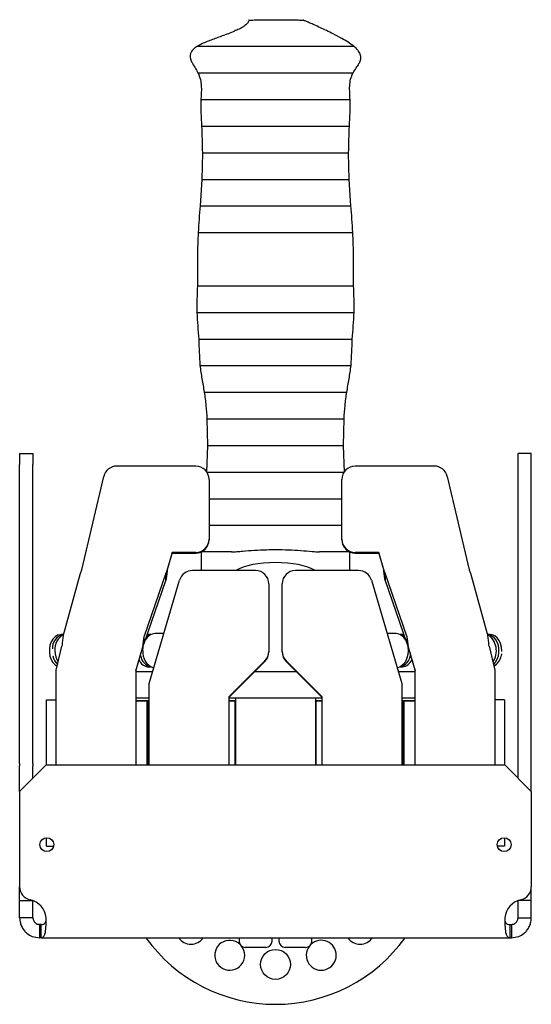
# Model space of a CAD drawing. Header units: inches. Extents: x 18.3 to 53, y 6 to 34.6.
# Tile 5 of 11: x 29.5 to 34.3, y 25.4 to 34.6. Entities that reach past the tile are written whole.
import ezdxf

# ---------------------------------------------------------------- set-up
doc = ezdxf.new("R2010")
doc.units = ezdxf.units.IN
doc.header["$MEASUREMENT"] = 0

msp = doc.modelspace()

# ---------------------------------------------------------------- linework, layer by layer
at = {"color": 7, "linetype": 'Continuous', "lineweight": 25}
for p, q in [((31.2154, 33.3922), (31.2099, 33.1422)), ((32.5969, 33.1422), (32.5914, 33.3922)), ((31.2099, 33.1422), (31.1934, 32.8922)), ((32.6134, 32.8922), (32.5969, 33.1422)), ((31.2589, 30.8922), (31.2624, 30.6422)), ((32.5444, 30.6422), (32.5479, 30.8922)), ((31.2624, 30.6422), (31.2549, 30.3922)), ((32.5519, 30.3922), (32.5444, 30.6422)), ((29.4971, 30.5672), (29.6221, 30.5672)), ((29.4971, 30.5672), (29.4971, 30.4639)), ((29.6221, 30.5672), (29.6221, 30.4639)), ((34.3096, 30.5672), (34.1846, 30.5672)), ((34.1846, 30.4639), (34.1846, 30.5672)), ((34.3096, 30.4639), (34.3096, 30.5672)), ((29.4971, 27.653), (29.4971, 30.4639)), ((29.6221, 27.653), (29.6221, 30.4639)), ((31.1534, 30.4484), (30.4105, 30.4484)), ((33.3963, 30.4484), (32.6534, 30.4484)), ((34.1846, 27.653), (34.1846, 30.4639)), ((34.3096, 27.653), (34.3096, 30.4639)), ((30.0817, 29.4729), (30.2888, 30.3522)), ((33.518, 30.3522), (33.7251, 29.4729)), ((31.2784, 30.3236), (31.2784, 29.7617)), ((32.5284, 29.7617), (32.5284, 30.3236)), ((31.2784, 29.7617), (31.2784, 29.7559)), ((32.5284, 29.7559), (32.5284, 29.7617)), ((30.9328, 29.6368), (30.8856, 29.4729)), ((30.8856, 29.4672), (30.9328, 29.631)), ((31.1534, 29.6368), (30.9328, 29.6368)), ((30.9328, 29.631), (30.9328, 29.6368)), ((30.9328, 29.631), (31.1534, 29.631)), ((31.2034, 29.6415), (31.2034, 29.4676)), ((31.4881, 29.6422), (31.2051, 29.6422)), ((32.6017, 29.6422), (32.3187, 29.6422)), ((32.6034, 29.4676), (32.6034, 29.6415)), ((32.874, 29.6368), (32.6534, 29.6368)), ((32.6534, 29.631), (32.874, 29.631)), ((32.9212, 29.4729), (32.874, 29.6368)), ((32.874, 29.631), (32.874, 29.6368)), ((32.874, 29.631), (32.9212, 29.4672)), ((29.9052, 28.8499), (30.0707, 29.4421)), ((30.8721, 29.4421), (30.6696, 28.8499)), ((30.8721, 29.3747), (30.8721, 29.4421)), ((30.8856, 29.4672), (30.8856, 29.4729)), ((31.7159, 29.4676), (31.1219, 29.4676)), ((32.6848, 29.4676), (32.0909, 29.4676)), ((32.9212, 29.4729), (32.9212, 29.4672)), ((32.9347, 29.4421), (32.9347, 29.3747)), ((33.1371, 28.8499), (32.9347, 29.4421)), ((33.7361, 29.4421), (33.9015, 28.8499)), ((30.6696, 28.7825), (30.8721, 29.3747)), ((30.7159, 28.4063), (31.002, 29.378)), ((31.8409, 29.3428), (31.8409, 28.7077)), ((31.9659, 28.7077), (31.9659, 29.3428)), ((32.8048, 29.378), (33.0909, 28.4063)), ((32.9347, 29.3747), (33.1371, 28.7825)), ((29.9038, 28.865), (29.8832, 28.865)), ((30.7305, 28.865), (30.7099, 28.865)), ((30.8538, 28.8749), (30.7698, 28.8749)), ((33.037, 28.8749), (32.9529, 28.8749)), ((33.0968, 28.865), (33.0762, 28.865)), ((33.1093, 28.864), (33.0968, 28.865)), ((33.9236, 28.865), (33.903, 28.865)), ((30.6696, 28.7825), (30.6696, 28.8499)), ((33.1371, 28.8499), (33.1371, 28.7825)), ((29.8409, 28.5311), (29.8942, 28.7574)), ((30.6561, 28.7574), (30.5909, 28.5311)), ((30.5909, 28.5254), (30.6561, 28.7517)), ((30.6561, 28.7517), (30.6561, 28.7574)), ((31.8409, 28.7077), (31.8409, 28.702)), ((31.9659, 28.702), (31.9659, 28.7077)), ((33.2159, 28.5311), (33.1506, 28.7574)), ((33.1506, 28.7574), (33.1506, 28.7517)), ((33.1506, 28.7517), (33.2159, 28.5254)), ((33.9126, 28.7574), (33.9659, 28.5311)), ((34.0335, 28.7175), (34.0331, 28.727)), ((34.0337, 28.7134), (34.0335, 28.7175)), ((34.0335, 28.7082), (34.0337, 28.7134)), ((31.4659, 28.2814), (31.8043, 28.6194)), ((31.8043, 28.6137), (31.4659, 28.2756)), ((32.0025, 28.6194), (32.3409, 28.2814)), ((32.3409, 28.2756), (32.0025, 28.6137)), ((29.8409, 27.6421), (29.8409, 28.5311)), ((30.5909, 28.5311), (30.5909, 27.6421)), ((30.7485, 28.5172), (30.5909, 28.5172)), ((30.7099, 28.5619), (30.7305, 28.5619)), ((32.099, 28.5172), (31.7077, 28.5172)), ((33.2159, 28.5172), (33.0582, 28.5172)), ((33.0762, 28.5619), (33.0968, 28.5619)), ((33.2159, 27.6421), (33.2159, 28.5311)), ((33.9659, 28.5311), (33.9659, 27.6421)), ((30.7159, 27.6421), (30.7159, 28.4063)), ((33.0909, 28.4063), (33.0909, 27.6421)), ((29.7498, 27.6421), (29.7498, 28.2516)), ((29.7498, 28.2516), (29.8409, 28.2516)), ((30.7159, 28.2672), (30.5909, 28.2672)), ((30.5909, 28.2453), (30.6977, 28.2453)), ((30.6977, 28.2414), (30.5909, 28.2414)), ((30.6977, 28.2453), (30.6977, 28.2414)), ((30.6977, 28.2453), (30.7016, 28.2414)), ((30.7016, 28.2414), (30.6977, 28.2414)), ((30.6977, 27.6421), (30.6977, 28.2414)), ((30.7016, 28.2414), (30.7055, 28.2453)), ((30.7016, 27.6421), (30.7016, 28.2414)), ((30.7055, 28.2414), (30.7016, 28.2414)), ((30.7055, 28.2414), (30.7055, 28.2453)), ((30.7055, 28.2453), (30.7159, 28.2453)), ((30.7055, 28.2414), (30.7055, 27.6421)), ((30.7159, 28.2414), (30.7055, 28.2414)), ((31.4659, 28.2814), (31.4659, 27.6421)), ((32.3409, 28.2672), (31.4659, 28.2672)), ((31.4659, 28.2453), (31.5244, 28.2453)), ((31.5244, 28.2414), (31.4659, 28.2414)), ((31.5244, 28.2453), (31.5244, 28.2414)), ((31.5244, 28.2453), (31.5284, 28.2414)), ((31.5244, 27.6421), (31.5244, 28.2414)), ((31.5284, 28.2414), (31.5244, 28.2414)), ((31.5284, 28.2672), (31.5284, 27.6421)), ((32.2784, 28.2672), (32.2784, 27.6421)), ((32.2784, 28.2414), (32.2823, 28.2453)), ((32.2823, 28.2414), (32.2784, 28.2414)), ((32.2823, 28.2414), (32.2823, 28.2453)), ((32.2823, 28.2453), (32.3409, 28.2453)), ((32.2823, 28.2414), (32.2823, 27.6421)), ((32.3409, 28.2414), (32.2823, 28.2414)), ((32.3409, 27.6421), (32.3409, 28.2814)), ((33.2159, 28.2672), (33.0909, 28.2672)), ((33.0909, 28.2453), (33.1012, 28.2453)), ((33.1012, 28.2414), (33.0909, 28.2414)), ((33.1012, 28.2453), (33.1012, 28.2414)), ((33.1012, 28.2453), (33.1051, 28.2414)), ((33.1051, 28.2414), (33.1012, 28.2414)), ((33.1012, 27.6421), (33.1012, 28.2414)), ((33.1051, 28.2414), (33.1091, 28.2453)), ((33.1051, 28.2414), (33.1051, 27.6421)), ((33.1091, 28.2414), (33.1051, 28.2414)), ((33.1091, 28.2414), (33.1091, 28.2453)), ((33.1091, 28.2453), (33.2159, 28.2453)), ((33.1091, 28.2414), (33.1091, 27.6421)), ((33.2159, 28.2414), (33.1091, 28.2414)), ((34.0569, 28.2516), (33.9659, 28.2516)), ((34.0569, 28.2516), (34.0569, 27.6421)), ((29.4971, 27.653), (29.4971, 27.6313)), ((29.4971, 27.3921), (29.7471, 27.6421)), ((29.4971, 27.3921), (29.4971, 27.6313)), ((29.6221, 27.653), (29.6221, 27.6313)), ((29.6221, 27.5171), (29.6221, 27.6313)), ((29.7471, 27.6421), (34.0596, 27.6421)), ((34.0596, 27.6421), (34.3096, 27.3921)), ((34.1846, 27.6313), (34.1846, 27.653)), ((34.1846, 27.5171), (34.1846, 27.6313)), ((34.3096, 27.6313), (34.3096, 27.653)), ((34.3096, 27.3921), (34.3096, 27.6313)), ((29.4971, 27.3921), (29.4971, 26.4952)), ((34.3096, 27.3921), (34.3096, 26.4952)), ((29.7498, 26.8766), (29.7498, 26.957)), ((34.0569, 26.957), (34.0569, 26.8766)), ((29.7498, 26.8766), (29.816, 26.8766)), ((34.0569, 26.8766), (33.9907, 26.8766)), ((29.4971, 26.3659), (29.4971, 26.4952)), ((34.3096, 26.3659), (34.3096, 26.4952)), ((29.4971, 26.3659), (29.6218, 26.3659)), ((29.4971, 26.2047), (29.4971, 26.3659)), ((29.6221, 26.2047), (29.6221, 26.3659)), ((34.1846, 26.2047), (34.1846, 26.3659)), ((34.3096, 26.3659), (34.1849, 26.3659)), ((34.3096, 26.2047), (34.3096, 26.3659)), ((29.6221, 26.2047), (29.4971, 26.2047)), ((34.1846, 26.2047), (34.3096, 26.2047)), ((29.6846, 26.1422), (29.6846, 26.0172)), ((29.6995, 26.1422), (29.6846, 26.1422)), ((29.6995, 26.0172), (29.6995, 26.1422)), ((34.1073, 26.1422), (34.1073, 26.0172)), ((34.1073, 26.1422), (34.1221, 26.1422)), ((34.1221, 26.1422), (34.1221, 26.0172)), ((29.6995, 26.0172), (29.6846, 26.0172)), ((29.6995, 26.0172), (34.1073, 26.0172)), ((31.5609, 26.0172), (31.5609, 25.986)), ((31.8709, 25.986), (31.8709, 26.0172)), ((31.9359, 26.0172), (31.9359, 25.986)), ((32.2459, 25.986), (32.2459, 26.0172)), ((34.1073, 26.0172), (34.1221, 26.0172)), ((31.8121, 25.9272), (31.6196, 25.9272)), ((32.1871, 25.9272), (31.9946, 25.9272))]:
    msp.add_line(p, q, dxfattribs=at)
at = {"color": 7, "linetype": 'Continuous', "lineweight": 25, "flags": 128}
for points in [[(29.8832, 28.865), (29.8769, 28.8648), (29.8524, 28.8586), (29.8296, 28.8447), (29.8096, 28.8237), (29.7936, 28.7967), (29.7824, 28.7653), (29.7767, 28.731), (29.7767, 28.6958), (29.7824, 28.6616), (29.7936, 28.6301), (29.8096, 28.6032), (29.8296, 28.5822), (29.8499, 28.5694)], [(30.7099, 28.865), (30.7037, 28.8648), (30.6974, 28.864)], [(33.077, 28.8646), (33.0997, 28.8586), (33.1137, 28.8512)], [(33.9038, 28.8646), (33.9265, 28.8586), (33.9493, 28.8447), (33.9693, 28.8237), (33.9853, 28.7967), (33.9965, 28.7653), (34.0022, 28.731), (34.0022, 28.6958), (33.9965, 28.6616), (33.9853, 28.6301), (33.9693, 28.6032), (33.9531, 28.5854)], [(34.0303, 28.7275), (34.0279, 28.7484), (34.0194, 28.7815), (34.0057, 28.8109), (33.9876, 28.835), (33.966, 28.8526), (33.9422, 28.8627), (33.9236, 28.865)], [(30.6556, 28.7134), (30.6585, 28.7494), (30.6629, 28.77)], [(33.145, 28.7657), (33.1482, 28.7494), (33.1511, 28.7134), (33.1482, 28.6775), (33.1398, 28.6434), (33.1262, 28.6128), (33.1081, 28.5872), (33.0865, 28.568), (33.0624, 28.5561), (33.0477, 28.5527)]]:
    msp.add_lwpolyline(points, dxfattribs=at)
at = {"color": 7, "linetype": 'Continuous', "lineweight": 25}
for centre, radius in [((29.7529, 26.8921), 0.065), ((34.0538, 26.8921), 0.065), ((31.9034, 25.7672), 0.1406)]:
    msp.add_circle(centre, radius, dxfattribs=at)
for centre, radius, start, end in [((30.4104, 30.3235), 0.125, 89.97884, 166.7217), ((31.1534, 30.3235), 0.1249, 0.03029, 90.03026), ((32.6533, 30.3235), 0.1249, 89.96974, 179.96971), ((33.3963, 30.3235), 0.125, 13.2783, 90.02116), ((31.1534, 29.7617), 0.1249, 269.96974, 359.96971), ((31.1534, 29.756), 0.1249, 269.96974, 359.96971), ((32.6533, 29.7617), 0.1249, 180.03029, 270.03026), ((32.6533, 29.756), 0.1249, 180.03029, 270.03026), ((31.1219, 29.3427), 0.125, 89.98086, 163.57152), ((31.7159, 29.3427), 0.1249, 0.03029, 90.03026), ((32.0908, 29.3427), 0.1249, 89.96974, 179.96971), ((32.6849, 29.3427), 0.125, 16.42848, 90.01914), ((29.934, 28.7386), 0.1297, 103.83784, 183.53989), ((29.9906, 28.727), 0.1623, 119.67116, 184.804), ((30.7787, 28.7657), 0.1095, 94.69012, 154.22351), ((30.7396, 28.7807), 0.0844, 96.69834, 123.41549), ((33.0264, 28.7634), 0.1119, 26.48503, 84.60134), ((33.7931, 28.7111), 0.188, 325.72585, 56.63392), ((30.0286, 28.7097), 0.1998, 178.92021, 211.52701), ((30.8073, 28.6974), 0.1525, 173.95465, 251.54136), ((31.7161, 28.7077), 0.1248, 314.96241, 359.99476), ((31.7161, 28.702), 0.1248, 314.96241, 359.99476), ((32.0907, 28.7077), 0.1248, 180.00524, 225.03759), ((32.0907, 28.702), 0.1248, 180.00524, 225.03759), ((33.0448, 28.6866), 0.1284, 284.52825, 354.92814), ((29.9594, 28.6962), 0.1532, 191.52237, 226.3522), ((30.7164, 28.663), 0.1014, 199.46406, 266.35516), ((30.7571, 28.6812), 0.122, 187.34018, 257.03934), ((33.0865, 28.6682), 0.1068, 275.55413, 338.62666), ((33.8899, 28.6893), 0.1374, 299.19156, 349.28422), ((29.6221, 26.4952), 0.125, 180, 258.46304), ((34.1846, 26.4952), 0.125, 281.53696, 0), ((29.5596, 26.189), 0.1875, 4.81085, 78.46304), ((34.2471, 26.189), 0.1875, 101.53696, 175.18915), ((31.9034, 26.8922), 1.5, 215.68533, 270), ((31.1079, 26.0967), 0.1406, 214.42785, 325.57215), ((31.4729, 25.8529), 0.1406, 46.31629, 0), ((31.9034, 26.8922), 1.5, 270, 324.31467), ((32.3339, 25.8529), 0.1406, 0, 133.68371), ((32.6989, 26.0967), 0.1406, 214.42785, 325.57215), ((31.6196, 25.986), 0.0588, 180, 270), ((31.4729, 25.8529), 0.1406, 0, 38.09767), ((31.8121, 25.986), 0.0588, 270, 0), ((31.9946, 25.986), 0.0588, 180, 270), ((32.1871, 25.986), 0.0588, 270, 0), ((32.3339, 25.8529), 0.1406, 141.90233, 0)]:
    msp.add_arc(centre, radius, start, end, dxfattribs=at)
for start_param, end_param in [(1.570796, 2.616161), (0.525432, 1.570796)]:
    msp.add_ellipse((31.9034, 29.3922), major_axis=(0.43, 0), ratio=0.34965, start_param=start_param, end_param=end_param, dxfattribs=at)
for points, knots in [([(31.6534, 34.6422), (31.6531, 34.6385), (31.6527, 34.6318), (31.6482, 34.6206), (31.6416, 34.6105), (31.6307, 34.5982), (31.6151, 34.5855), (31.5874, 34.5675), (31.5523, 34.5496), (31.5012, 34.527), (31.4377, 34.5021), (31.3731, 34.4784), (31.3116, 34.4559), (31.2621, 34.4369), (31.2131, 34.417), (31.182, 34.4001), (31.1674, 34.3922)], [0, 0, 0, 0, 0.022846, 0.04189, 0.059848, 0.078579, 0.120875, 0.168868, 0.269837, 0.363064, 0.486218, 0.649759, 0.741423, 0.834052, 0.921908, 1, 1, 1, 1]), ([(31.6551, 34.6362), (31.6544, 34.6363), (31.6503, 34.6371), (31.669, 34.6385), (31.7107, 34.6402), (31.7763, 34.6415), (31.8441, 34.6421), (31.8877, 34.6422), (31.9034, 34.6422)], [0, 0, 0, 0, 0.040303, 0.244245, 0.451781, 0.663454, 0.87895, 1, 1, 1, 1]), ([(31.9034, 34.6422), (31.9328, 34.6422), (31.9917, 34.642), (32.0576, 34.6411), (32.1019, 34.6401), (32.1305, 34.6392), (32.1517, 34.6382), (32.1655, 34.6372), (32.1649, 34.6366), (32.1647, 34.6364)], [0, 0, 0, 0, 0.225749, 0.452182, 0.568554, 0.688187, 0.805481, 0.927282, 1, 1, 1, 1]), ([(32.6394, 34.3922), (32.6215, 34.4053), (32.5843, 34.4327), (32.5197, 34.47), (32.4521, 34.5061), (32.3848, 34.5393), (32.325, 34.5675), (32.2746, 34.5904), (32.2308, 34.6097), (32.1985, 34.6236), (32.1772, 34.6325), (32.1668, 34.6367), (32.1652, 34.6374), (32.1651, 34.6374)], [0, 0, 0, 0, 0.113914, 0.237795, 0.412177, 0.549647, 0.668604, 0.795468, 0.8758, 0.94365, 0.991104, 0.99947, 1, 1, 1, 1]), ([(31.1674, 34.3922), (31.1571, 34.3856), (31.1404, 34.3747), (31.121, 34.3549), (31.1103, 34.3386), (31.1046, 34.3247), (31.1022, 34.3142), (31.1013, 34.305), (31.1011, 34.2965), (31.1022, 34.2856), (31.1067, 34.2649), (31.1203, 34.2335), (31.1459, 34.1921), (31.1642, 34.1601), (31.1744, 34.1422)], [0, 0, 0, 0, 0.130056, 0.211915, 0.264789, 0.300194, 0.336962, 0.35326, 0.376729, 0.408521, 0.45056, 0.574614, 0.762073, 1, 1, 1, 1]), ([(31.1674, 34.3922), (31.1702, 34.3922), (31.1757, 34.3922), (31.219, 34.3922), (31.2832, 34.3922), (31.3647, 34.3922), (31.4563, 34.3922), (31.552, 34.3922), (31.6471, 34.3922), (31.7382, 34.3922), (31.8231, 34.3922), (31.8776, 34.3922), (31.9034, 34.3922)], [0, 0, 0, 0, 0.135952, 0.267945, 0.392713, 0.508109, 0.61318, 0.707942, 0.793036, 0.869407, 0.938074, 1, 1, 1, 1]), ([(31.9034, 34.3922), (31.9292, 34.3922), (31.9836, 34.3922), (32.0686, 34.3922), (32.1596, 34.3922), (32.2547, 34.3922), (32.3505, 34.3922), (32.4421, 34.3922), (32.5236, 34.3922), (32.5878, 34.3922), (32.6311, 34.3922), (32.6366, 34.3922), (32.6394, 34.3922)], [0, 0, 0, 0, 0.061926, 0.130593, 0.206964, 0.292058, 0.38682, 0.491891, 0.607287, 0.732055, 0.864048, 1, 1, 1, 1]), ([(32.6324, 34.1422), (32.6426, 34.1583), (32.6608, 34.187), (32.6865, 34.2235), (32.7, 34.2523), (32.7045, 34.2717), (32.7057, 34.2839), (32.7054, 34.2946), (32.7037, 34.3051), (32.7008, 34.3158), (32.6949, 34.3301), (32.6837, 34.3482), (32.6649, 34.3704), (32.6489, 34.3841), (32.6394, 34.3922)], [0, 0, 0, 0, 0.228742, 0.407409, 0.525249, 0.565433, 0.596039, 0.634615, 0.65478, 0.684085, 0.725242, 0.784112, 0.870757, 1, 1, 1, 1]), ([(31.1744, 34.1422), (31.1829, 34.1218), (31.1992, 34.0831), (31.2088, 33.9972), (31.2049, 33.9339), (31.2024, 33.8922)], [0, 0, 0, 0, 0.276717, 0.524188, 1, 1, 1, 1]), ([(31.1744, 34.1422), (31.1771, 34.1422), (31.1826, 34.1422), (31.2254, 34.1422), (31.2889, 34.1422), (31.3696, 34.1422), (31.4603, 34.1422), (31.5551, 34.1422), (31.6494, 34.1422), (31.7396, 34.1422), (31.8238, 34.1422), (31.8778, 34.1422), (31.9034, 34.1422)], [0, 0, 0, 0, 0.137978, 0.271681, 0.397608, 0.513503, 0.618437, 0.712544, 0.796634, 0.871818, 0.939253, 1, 1, 1, 1]), ([(31.9034, 34.1422), (31.929, 34.1422), (31.9829, 34.1422), (32.0671, 34.1422), (32.1574, 34.1422), (32.2516, 34.1422), (32.3465, 34.1422), (32.4372, 34.1422), (32.5178, 34.1422), (32.5814, 34.1422), (32.6242, 34.1422), (32.6296, 34.1422), (32.6324, 34.1422)], [0, 0, 0, 0, 0.060747, 0.128182, 0.203366, 0.287456, 0.381563, 0.486497, 0.602392, 0.728319, 0.862022, 1, 1, 1, 1]), ([(32.6044, 33.8922), (32.6033, 33.9136), (32.6012, 33.9562), (32.6001, 34.0204), (32.6073, 34.0858), (32.6238, 34.1229), (32.6324, 34.1422)], [0, 0, 0, 0, 0.243792, 0.487528, 0.734158, 1, 1, 1, 1]), ([(31.2024, 33.8922), (31.202, 33.8506), (31.2012, 33.7672), (31.2056, 33.6839), (31.2079, 33.6422)], [0, 0, 0, 0, 0.499232, 1, 1, 1, 1]), ([(31.2024, 33.8922), (31.205, 33.8922), (31.2103, 33.8922), (31.2516, 33.8922), (31.3128, 33.8922), (31.3904, 33.8922), (31.4777, 33.8922), (31.5688, 33.8922), (31.6594, 33.8922), (31.7461, 33.8922), (31.827, 33.8922), (31.8788, 33.8922), (31.9034, 33.8922)], [0, 0, 0, 0, 0.134894, 0.265998, 0.390166, 0.505309, 0.610458, 0.705563, 0.791179, 0.868165, 0.937467, 1, 1, 1, 1]), ([(31.9034, 33.8922), (31.928, 33.8922), (31.9798, 33.8922), (32.0607, 33.8922), (32.1474, 33.8922), (32.2379, 33.8922), (32.3291, 33.8922), (32.4163, 33.8922), (32.494, 33.8922), (32.5552, 33.8922), (32.5965, 33.8922), (32.6017, 33.8922), (32.6044, 33.8922)], [0, 0, 0, 0, 0.062533, 0.131835, 0.208821, 0.294437, 0.389542, 0.494691, 0.609834, 0.734002, 0.865106, 1, 1, 1, 1]), ([(32.5989, 33.6422), (32.6011, 33.6836), (32.6056, 33.7669), (32.6048, 33.8503), (32.6044, 33.8922)], [0, 0, 0, 0, 0.497271, 1, 1, 1, 1]), ([(31.2079, 33.6422), (31.2098, 33.6005), (31.2135, 33.5173), (31.2148, 33.4339), (31.2154, 33.3922)], [0, 0, 0, 0, 0.500312, 1, 1, 1, 1]), ([(31.2079, 33.6422), (31.2105, 33.6422), (31.2158, 33.6422), (31.2569, 33.6422), (31.3178, 33.6422), (31.395, 33.6422), (31.4815, 33.6422), (31.5719, 33.6422), (31.6616, 33.6422), (31.7475, 33.6422), (31.8276, 33.6422), (31.879, 33.6422), (31.9034, 33.6422)], [0, 0, 0, 0, 0.13037, 0.257683, 0.379328, 0.493438, 0.598961, 0.695552, 0.783387, 0.862958, 0.934925, 1, 1, 1, 1]), ([(31.9034, 33.6422), (31.9278, 33.6422), (31.9791, 33.6422), (32.0592, 33.6422), (32.1451, 33.6422), (32.2348, 33.6422), (32.3252, 33.6422), (32.4118, 33.6422), (32.489, 33.6422), (32.5499, 33.6422), (32.591, 33.6422), (32.5962, 33.6422), (32.5989, 33.6422)], [0, 0, 0, 0, 0.065075, 0.137042, 0.216613, 0.304448, 0.401039, 0.506562, 0.620672, 0.742317, 0.86963, 1, 1, 1, 1]), ([(32.5914, 33.3922), (32.592, 33.434), (32.5932, 33.5173), (32.597, 33.6006), (32.5989, 33.6422)], [0, 0, 0, 0, 0.500659, 1, 1, 1, 1]), ([(31.2154, 33.3922), (31.218, 33.3922), (31.2232, 33.3922), (31.264, 33.3922), (31.3243, 33.3922), (31.4007, 33.3922), (31.4863, 33.3922), (31.5757, 33.3922), (31.6644, 33.3922), (31.7493, 33.3922), (31.8285, 33.3922), (31.8793, 33.3922), (31.9034, 33.3922)], [0, 0, 0, 0, 0.128459, 0.25418, 0.374781, 0.48848, 0.59418, 0.691405, 0.780168, 0.860813, 0.933878, 1, 1, 1, 1]), ([(31.9034, 33.3922), (31.9275, 33.3922), (31.9783, 33.3922), (32.0575, 33.3922), (32.1424, 33.3922), (32.2311, 33.3922), (32.3205, 33.3922), (32.4061, 33.3922), (32.4825, 33.3922), (32.5428, 33.3922), (32.5835, 33.3922), (32.5887, 33.3922), (32.5914, 33.3922)], [0, 0, 0, 0, 0.066122, 0.139187, 0.219832, 0.308595, 0.40582, 0.51152, 0.625219, 0.74582, 0.871541, 1, 1, 1, 1]), ([(31.2099, 33.1422), (31.2125, 33.1422), (31.2178, 33.1422), (31.2589, 33.1422), (31.3198, 33.1422), (31.3968, 33.1422), (31.4894, 33.1422), (31.5937, 33.1422), (31.7041, 33.1422), (31.807, 33.1422), (31.8726, 33.1422), (31.9034, 33.1422)], [0, 0, 0, 0, 0.127083, 0.251665, 0.371529, 0.484956, 0.590811, 0.711586, 0.819555, 0.915345, 1, 1, 1, 1]), ([(31.9034, 33.1422), (31.9342, 33.1422), (31.9998, 33.1422), (32.1026, 33.1422), (32.2131, 33.1422), (32.3174, 33.1422), (32.4099, 33.1422), (32.487, 33.1422), (32.5478, 33.1422), (32.589, 33.1422), (32.5942, 33.1422), (32.5969, 33.1422)], [0, 0, 0, 0, 0.084655, 0.180445, 0.288414, 0.409189, 0.515044, 0.628471, 0.748335, 0.872917, 1, 1, 1, 1]), ([(31.1934, 32.8922), (31.1902, 32.8506), (31.1839, 32.7673), (31.1789, 32.6839), (31.1764, 32.6422)], [0, 0, 0, 0, 0.500172, 1, 1, 1, 1]), ([(31.1934, 32.8922), (31.1961, 32.8922), (31.2015, 32.8922), (31.2437, 32.8922), (31.306, 32.8922), (31.3849, 32.8922), (31.4732, 32.8922), (31.5654, 32.8922), (31.6569, 32.8922), (31.7444, 32.8922), (31.8261, 32.8922), (31.8785, 32.8922), (31.9034, 32.8922)], [0, 0, 0, 0, 0.126089, 0.249844, 0.369166, 0.482377, 0.588312, 0.686328, 0.776236, 0.858194, 0.932602, 1, 1, 1, 1]), ([(31.9034, 32.8922), (31.9349, 32.8922), (32.002, 32.8922), (32.1073, 32.8922), (32.2203, 32.8922), (32.3271, 32.8922), (32.4219, 32.8922), (32.5008, 32.8922), (32.5631, 32.8922), (32.6053, 32.8922), (32.6107, 32.8922), (32.6134, 32.8922)], [0, 0, 0, 0, 0.085312, 0.181788, 0.290384, 0.411591, 0.517544, 0.630773, 0.750115, 0.87389, 1, 1, 1, 1]), ([(32.6304, 32.6422), (32.6279, 32.6839), (32.6228, 32.7673), (32.6165, 32.8506), (32.6134, 32.8922)], [0, 0, 0, 0, 0.499809, 1, 1, 1, 1]), ([(31.1764, 32.6422), (31.1752, 32.6189), (31.1726, 32.5675), (31.1698, 32.4823), (31.1683, 32.3822), (31.17, 32.267), (31.1693, 32.1855), (31.1689, 32.1422)], [0, 0, 0, 0, 0.140698, 0.310632, 0.510181, 0.739698, 1, 1, 1, 1]), ([(31.1764, 32.6422), (31.1792, 32.6422), (31.1847, 32.6422), (31.228, 32.6422), (31.2919, 32.6422), (31.3727, 32.6422), (31.4698, 32.6422), (31.5791, 32.6422), (31.6947, 32.6422), (31.8024, 32.6422), (31.8711, 32.6422), (31.9034, 32.6422)], [0, 0, 0, 0, 0.124093, 0.246203, 0.364472, 0.477303, 0.583468, 0.705573, 0.815458, 0.913341, 1, 1, 1, 1]), ([(31.9034, 32.6422), (31.9356, 32.6422), (32.0043, 32.6422), (32.112, 32.6422), (32.2277, 32.6422), (32.3369, 32.6422), (32.434, 32.6422), (32.5149, 32.6422), (32.5788, 32.6422), (32.622, 32.6422), (32.6276, 32.6422), (32.6304, 32.6422)], [0, 0, 0, 0, 0.086659, 0.184542, 0.294427, 0.416532, 0.522697, 0.635528, 0.753797, 0.875907, 1, 1, 1, 1]), ([(32.6379, 32.1422), (32.6375, 32.1878), (32.6369, 32.2761), (32.6385, 32.4052), (32.636, 32.5267), (32.6322, 32.6045), (32.6304, 32.6422)], [0, 0, 0, 0, 0.273727, 0.530991, 0.772736, 1, 1, 1, 1]), ([(31.1689, 32.1422), (31.1671, 32.1006), (31.1636, 32.0173), (31.1634, 31.9339), (31.1634, 31.8922)], [0, 0, 0, 0, 0.50015, 1, 1, 1, 1]), ([(31.1689, 32.1422), (31.1717, 32.1422), (31.1772, 32.1422), (31.2207, 32.1422), (31.2851, 32.1422), (31.3667, 32.1422), (31.4581, 32.1422), (31.5535, 32.1422), (31.6482, 32.1422), (31.7388, 32.1422), (31.8234, 32.1422), (31.8776, 32.1422), (31.9034, 32.1422)], [0, 0, 0, 0, 0.128624, 0.254482, 0.375172, 0.488906, 0.59459, 0.691761, 0.780444, 0.860997, 0.933968, 1, 1, 1, 1]), ([(31.9034, 32.1422), (31.9291, 32.1422), (31.9833, 32.1422), (32.0679, 32.1422), (32.1585, 32.1422), (32.2532, 32.1422), (32.3487, 32.1422), (32.4401, 32.1422), (32.5216, 32.1422), (32.586, 32.1422), (32.6295, 32.1422), (32.6351, 32.1422), (32.6379, 32.1422)], [0, 0, 0, 0, 0.066032, 0.139003, 0.219556, 0.308239, 0.40541, 0.511094, 0.624828, 0.745518, 0.871376, 1, 1, 1, 1]), ([(32.6434, 31.8922), (32.6433, 31.9339), (32.6432, 32.0173), (32.6396, 32.1006), (32.6379, 32.1422)], [0, 0, 0, 0, 0.499851, 1, 1, 1, 1]), ([(31.1634, 31.8922), (31.1661, 31.8505), (31.1715, 31.7672), (31.1784, 31.6839), (31.1819, 31.6422)], [0, 0, 0, 0, 0.499859, 1, 1, 1, 1]), ([(31.1634, 31.8922), (31.1662, 31.8922), (31.1718, 31.8922), (31.2157, 31.8922), (31.2806, 31.8922), (31.3627, 31.8922), (31.4548, 31.8922), (31.551, 31.8922), (31.6463, 31.8922), (31.7376, 31.8922), (31.8228, 31.8922), (31.8774, 31.8922), (31.9034, 31.8922)], [0, 0, 0, 0, 0.128123, 0.253564, 0.373982, 0.48761, 0.593342, 0.69068, 0.779606, 0.860438, 0.933696, 1, 1, 1, 1]), ([(31.9034, 31.8922), (31.9293, 31.8922), (31.9839, 31.8922), (32.0691, 31.8922), (32.1604, 31.8922), (32.2558, 31.8922), (32.3519, 31.8922), (32.444, 31.8922), (32.5262, 31.8922), (32.5911, 31.8922), (32.6349, 31.8922), (32.6405, 31.8922), (32.6434, 31.8922)], [0, 0, 0, 0, 0.066304, 0.139562, 0.220394, 0.30932, 0.406658, 0.51239, 0.626018, 0.746436, 0.871877, 1, 1, 1, 1]), ([(32.6249, 31.6422), (32.6283, 31.6839), (32.6353, 31.7672), (32.6407, 31.8505), (32.6434, 31.8922)], [0, 0, 0, 0, 0.500141, 1, 1, 1, 1]), ([(31.1819, 31.6422), (31.183, 31.6006), (31.1853, 31.5172), (31.1903, 31.4339), (31.1929, 31.3922)], [0, 0, 0, 0, 0.500014, 1, 1, 1, 1]), ([(31.1819, 31.6422), (31.1846, 31.6422), (31.1901, 31.6422), (31.2328, 31.6422), (31.296, 31.6422), (31.376, 31.6422), (31.4658, 31.6422), (31.5596, 31.6422), (31.6526, 31.6422), (31.7417, 31.6422), (31.8248, 31.6422), (31.8781, 31.6422), (31.9034, 31.6422)], [0, 0, 0, 0, 0.129925, 0.256866, 0.378267, 0.49228, 0.597843, 0.694582, 0.782633, 0.862456, 0.93468, 1, 1, 1, 1]), ([(31.9034, 31.6422), (31.9287, 31.6422), (31.9819, 31.6422), (32.0651, 31.6422), (32.1541, 31.6422), (32.2472, 31.6422), (32.3409, 31.6422), (32.4307, 31.6422), (32.5108, 31.6422), (32.574, 31.6422), (32.6167, 31.6422), (32.6221, 31.6422), (32.6249, 31.6422)], [0, 0, 0, 0, 0.06532, 0.137544, 0.217367, 0.305418, 0.402157, 0.50772, 0.621733, 0.743134, 0.870075, 1, 1, 1, 1]), ([(32.6139, 31.3922), (32.6164, 31.4339), (32.6215, 31.5172), (32.6237, 31.6006), (32.6249, 31.6422)], [0, 0, 0, 0, 0.499985, 1, 1, 1, 1]), ([(31.1929, 31.3922), (31.1987, 31.3505), (31.2103, 31.267), (31.2257, 31.1839), (31.2334, 31.1422)], [0, 0, 0, 0, 0.499358, 1, 1, 1, 1]), ([(31.1929, 31.3922), (31.1956, 31.3922), (31.201, 31.3922), (31.243, 31.3922), (31.3052, 31.3922), (31.3841, 31.3922), (31.4725, 31.3922), (31.5648, 31.3922), (31.6565, 31.3922), (31.7442, 31.3922), (31.826, 31.3922), (31.8785, 31.3922), (31.9034, 31.3922)], [0, 0, 0, 0, 0.12993, 0.256876, 0.37828, 0.492294, 0.597856, 0.694593, 0.782642, 0.862462, 0.934683, 1, 1, 1, 1]), ([(31.9034, 31.3922), (31.9283, 31.3922), (31.9807, 31.3922), (32.0626, 31.3922), (32.1503, 31.3922), (32.2419, 31.3922), (32.3343, 31.3922), (32.4227, 31.3922), (32.5015, 31.3922), (32.5638, 31.3922), (32.6058, 31.3922), (32.6112, 31.3922), (32.6139, 31.3922)], [0, 0, 0, 0, 0.065317, 0.137538, 0.217358, 0.305407, 0.402144, 0.507706, 0.62172, 0.743124, 0.87007, 1, 1, 1, 1]), ([(32.5734, 31.1422), (32.5811, 31.1839), (32.5964, 31.267), (32.6081, 31.3505), (32.6139, 31.3922)], [0, 0, 0, 0, 0.500643, 1, 1, 1, 1]), ([(31.2334, 31.1422), (31.2394, 31.1006), (31.2513, 31.0177), (31.2564, 30.934), (31.2589, 30.8922)], [0, 0, 0, 0, 0.501658, 1, 1, 1, 1]), ([(31.2334, 31.1422), (31.2359, 31.1422), (31.241, 31.1422), (31.2805, 31.1422), (31.3391, 31.1422), (31.4134, 31.1422), (31.4968, 31.1422), (31.5839, 31.1422), (31.6704, 31.1422), (31.7531, 31.1422), (31.8304, 31.1422), (31.8799, 31.1422), (31.9034, 31.1422)], [0, 0, 0, 0, 0.132519, 0.261629, 0.384464, 0.499054, 0.604391, 0.700273, 0.787057, 0.865409, 0.936121, 1, 1, 1, 1]), ([(31.9034, 31.1422), (31.9269, 31.1422), (31.9764, 31.1422), (32.0536, 31.1422), (32.1364, 31.1422), (32.2229, 31.1422), (32.31, 31.1422), (32.3934, 31.1422), (32.4677, 31.1422), (32.5263, 31.1422), (32.5658, 31.1422), (32.5708, 31.1422), (32.5734, 31.1422)], [0, 0, 0, 0, 0.063879, 0.134591, 0.212943, 0.299727, 0.395609, 0.500946, 0.615536, 0.738371, 0.867481, 1, 1, 1, 1]), ([(32.5479, 30.8922), (32.5504, 30.934), (32.5554, 31.0177), (32.5674, 31.1006), (32.5734, 31.1422)], [0, 0, 0, 0, 0.498339, 1, 1, 1, 1]), ([(31.2589, 30.8922), (31.2613, 30.8922), (31.2662, 30.8922), (31.3042, 30.8922), (31.3606, 30.8922), (31.432, 30.8922), (31.5122, 30.8922), (31.596, 30.8922), (31.6792, 30.8922), (31.7589, 30.8922), (31.8332, 30.8922), (31.8808, 30.8922), (31.9034, 30.8922)], [0, 0, 0, 0, 0.13256, 0.261703, 0.384561, 0.49916, 0.604493, 0.700363, 0.787127, 0.865456, 0.936144, 1, 1, 1, 1]), ([(31.9034, 30.8922), (31.926, 30.8922), (31.9736, 30.8922), (32.0479, 30.8922), (32.1275, 30.8922), (32.2107, 30.8922), (32.2945, 30.8922), (32.3747, 30.8922), (32.4462, 30.8922), (32.5026, 30.8922), (32.5406, 30.8922), (32.5454, 30.8922), (32.5479, 30.8922)], [0, 0, 0, 0, 0.063856, 0.134544, 0.212873, 0.299637, 0.395507, 0.50084, 0.615439, 0.738297, 0.86744, 1, 1, 1, 1]), ([(31.2624, 30.6422), (31.2648, 30.6422), (31.2696, 30.6422), (31.3075, 30.6422), (31.3636, 30.6422), (31.4347, 30.6422), (31.5201, 30.6422), (31.6165, 30.6422), (31.7189, 30.6422), (31.8142, 30.6422), (31.8749, 30.6422), (31.9034, 30.6422)], [0, 0, 0, 0, 0.131614, 0.259969, 0.38231, 0.496711, 0.602145, 0.720916, 0.825935, 0.91847, 1, 1, 1, 1]), ([(31.9034, 30.6422), (31.9318, 30.6422), (31.9926, 30.6422), (32.0879, 30.6422), (32.1902, 30.6422), (32.2866, 30.6422), (32.3721, 30.6422), (32.4432, 30.6422), (32.4993, 30.6422), (32.5371, 30.6422), (32.5419, 30.6422), (32.5444, 30.6422)], [0, 0, 0, 0, 0.08153, 0.174065, 0.279084, 0.397855, 0.503289, 0.61769, 0.740031, 0.868386, 1, 1, 1, 1]), ([(31.2549, 30.3922), (31.2574, 30.3922), (31.2622, 30.3922), (31.3006, 30.3922), (31.3574, 30.3922), (31.4293, 30.3922), (31.5158, 30.3922), (31.6133, 30.3922), (31.7168, 30.3922), (31.8131, 30.3922), (31.8746, 30.3922), (31.9034, 30.3922)], [0, 0, 0, 0, 0.13064, 0.25818, 0.379983, 0.494167, 0.599686, 0.718887, 0.824545, 0.917789, 1, 1, 1, 1]), ([(31.9034, 30.3922), (31.9322, 30.3922), (31.9936, 30.3922), (32.09, 30.3922), (32.1935, 30.3922), (32.291, 30.3922), (32.3774, 30.3922), (32.4494, 30.3922), (32.5062, 30.3922), (32.5445, 30.3922), (32.5494, 30.3922), (32.5519, 30.3922)], [0, 0, 0, 0, 0.082211, 0.175455, 0.281113, 0.400314, 0.505833, 0.620017, 0.74182, 0.86936, 1, 1, 1, 1]), ([(31.2784, 30.1422), (31.2799, 30.1422), (31.2933, 30.1422), (31.3392, 30.1422), (31.412, 30.1422), (31.5021, 30.1422), (31.603, 30.1422), (31.7102, 30.1422), (31.8099, 30.1422), (31.8735, 30.1422), (31.9034, 30.1422)], [0, 0, 0, 0, 0.020221, 0.178855, 0.328352, 0.467274, 0.6251, 0.765683, 0.890129, 1, 1, 1, 1]), ([(31.9034, 30.1422), (31.9332, 30.1422), (31.9968, 30.1422), (32.0966, 30.1422), (32.2037, 30.1422), (32.3046, 30.1422), (32.3947, 30.1422), (32.4676, 30.1422), (32.5135, 30.1422), (32.5269, 30.1422), (32.5284, 30.1422)], [0, 0, 0, 0, 0.109871, 0.234317, 0.3749, 0.532726, 0.671648, 0.821145, 0.979779, 1, 1, 1, 1]), ([(31.2784, 29.8922), (31.2924, 29.8922), (31.3245, 29.8922), (31.3961, 29.8922), (31.4883, 29.8922), (31.593, 29.8922), (31.7037, 29.8922), (31.8068, 29.8922), (31.8725, 29.8922), (31.9034, 29.8922)], [0, 0, 0, 0, 0.122446, 0.281024, 0.428925, 0.59757, 0.748257, 0.881904, 1, 1, 1, 1]), ([(31.9034, 29.8922), (31.9342, 29.8922), (32, 29.8922), (32.1031, 29.8922), (32.2138, 29.8922), (32.3184, 29.8922), (32.4107, 29.8922), (32.4823, 29.8922), (32.5144, 29.8922), (32.5284, 29.8922)], [0, 0, 0, 0, 0.118096, 0.251743, 0.40243, 0.571075, 0.718976, 0.877554, 1, 1, 1, 1]), ([(31.4881, 29.6422), (31.5053, 29.6429), (31.5396, 29.6444), (31.6111, 29.6523), (31.704, 29.6587), (31.8085, 29.6635), (31.9173, 29.6649), (32.0264, 29.6628), (32.1427, 29.6563), (32.2403, 29.6473), (32.2956, 29.6437), (32.3187, 29.6422)], [0, 0, 0, 0, 0.07086, 0.141815, 0.273953, 0.406092, 0.500084, 0.641271, 0.773417, 0.905557, 1, 1, 1, 1]), ([(34.0274, 28.6652), (34.0283, 28.6681), (34.0304, 28.6744), (34.0309, 28.6812), (34.0312, 28.6849)], [0, 0, 0, 0, 0.457917, 1, 1, 1, 1]), ([(29.4971, 26.2047), (29.4984, 26.1884), (29.5007, 26.1575), (29.5176, 26.1164), (29.5396, 26.084), (29.5711, 26.0531), (29.619, 26.0242), (29.6613, 26.0197), (29.6846, 26.0172)], [0, 0, 0, 0, 0.162837, 0.309303, 0.439581, 0.553949, 0.753783, 1, 1, 1, 1]), ([(29.6221, 26.2047), (29.6225, 26.1993), (29.6233, 26.1889), (29.629, 26.1751), (29.6364, 26.1643), (29.6475, 26.1536), (29.6639, 26.1442), (29.677, 26.143), (29.6846, 26.1422)], [0, 0, 0, 0, 0.143584, 0.273606, 0.391667, 0.499913, 0.710056, 1, 1, 1, 1]), ([(29.6995, 26.1422), (29.7073, 26.1429), (29.7211, 26.1441), (29.7349, 26.1533), (29.7411, 26.1639), (29.7442, 26.1746), (29.7461, 26.1884), (29.7463, 26.1991), (29.7465, 26.2047)], [0, 0, 0, 0, 0.283032, 0.500642, 0.602782, 0.718896, 0.850877, 1, 1, 1, 1]), ([(29.6995, 26.0172), (29.7075, 26.0195), (29.7224, 26.0238), (29.7353, 26.0523), (29.7412, 26.0829), (29.7442, 26.1146), (29.7461, 26.156), (29.7463, 26.1878), (29.7465, 26.2047)], [0, 0, 0, 0, 0.238741, 0.446281, 0.55441, 0.682603, 0.83109, 1, 1, 1, 1]), ([(34.0603, 26.2047), (34.0604, 26.1878), (34.0607, 26.156), (34.0626, 26.1146), (34.0656, 26.0829), (34.0714, 26.0523), (34.0843, 26.0238), (34.0993, 26.0195), (34.1073, 26.0172)], [0, 0, 0, 0, 0.16891, 0.317397, 0.44559, 0.553719, 0.761259, 1, 1, 1, 1]), ([(34.0603, 26.2047), (34.0604, 26.1991), (34.0607, 26.1884), (34.0626, 26.1746), (34.0656, 26.1639), (34.0719, 26.1533), (34.0857, 26.1441), (34.0995, 26.1429), (34.1073, 26.1422)], [0, 0, 0, 0, 0.149123, 0.281104, 0.397218, 0.499358, 0.716968, 1, 1, 1, 1]), ([(34.1221, 26.1422), (34.1297, 26.143), (34.1428, 26.1442), (34.1593, 26.1536), (34.1703, 26.1643), (34.1777, 26.1751), (34.1834, 26.1889), (34.1842, 26.1993), (34.1846, 26.2047)], [0, 0, 0, 0, 0.289944, 0.500087, 0.608333, 0.726394, 0.856416, 1, 1, 1, 1]), ([(34.1221, 26.0172), (34.1455, 26.0197), (34.1878, 26.0242), (34.2356, 26.0531), (34.2672, 26.084), (34.2891, 26.1164), (34.3061, 26.1575), (34.3084, 26.1884), (34.3096, 26.2047)], [0, 0, 0, 0, 0.246217, 0.446051, 0.560419, 0.690697, 0.837163, 1, 1, 1, 1])]:
    msp.add_open_spline(points, degree=3, knots=knots, dxfattribs=at)
for points in [[(30.0707, 29.4421), (30.0725, 29.4469), (30.0762, 29.4565), (30.0798, 29.4674), (30.0817, 29.4729)], [(30.8856, 29.4729), (30.8833, 29.4674), (30.8788, 29.4565), (30.8743, 29.4469), (30.8721, 29.4421)], [(30.8856, 29.4672), (30.8833, 29.4508), (30.8788, 29.418), (30.8743, 29.3891), (30.8721, 29.3747)], [(32.9347, 29.4421), (32.9324, 29.4469), (32.928, 29.4565), (32.9235, 29.4674), (32.9212, 29.4729)], [(32.9347, 29.3747), (32.9324, 29.3891), (32.928, 29.418), (32.9235, 29.4508), (32.9212, 29.4672)], [(33.7251, 29.4729), (33.7269, 29.4674), (33.7306, 29.4565), (33.7343, 29.4469), (33.7361, 29.4421)], [(29.9052, 28.8499), (29.9034, 28.8355), (29.8997, 28.8066), (29.896, 28.7738), (29.8942, 28.7574)], [(30.6561, 28.7574), (30.6584, 28.7738), (30.6629, 28.8066), (30.6674, 28.8355), (30.6696, 28.8499)], [(30.6561, 28.7517), (30.6584, 28.7572), (30.6629, 28.7681), (30.6674, 28.7777), (30.6696, 28.7825)], [(33.1371, 28.8499), (33.1394, 28.8355), (33.1439, 28.8066), (33.1484, 28.7738), (33.1506, 28.7574)], [(33.1371, 28.7825), (33.1394, 28.7777), (33.1439, 28.7681), (33.1484, 28.7572), (33.1506, 28.7517)], [(33.9126, 28.7574), (33.9107, 28.7738), (33.9071, 28.8066), (33.9034, 28.8355), (33.9015, 28.8499)]]:
    msp.add_open_spline(points, degree=3, dxfattribs=at)

doc.saveas('drawing.dxf')
